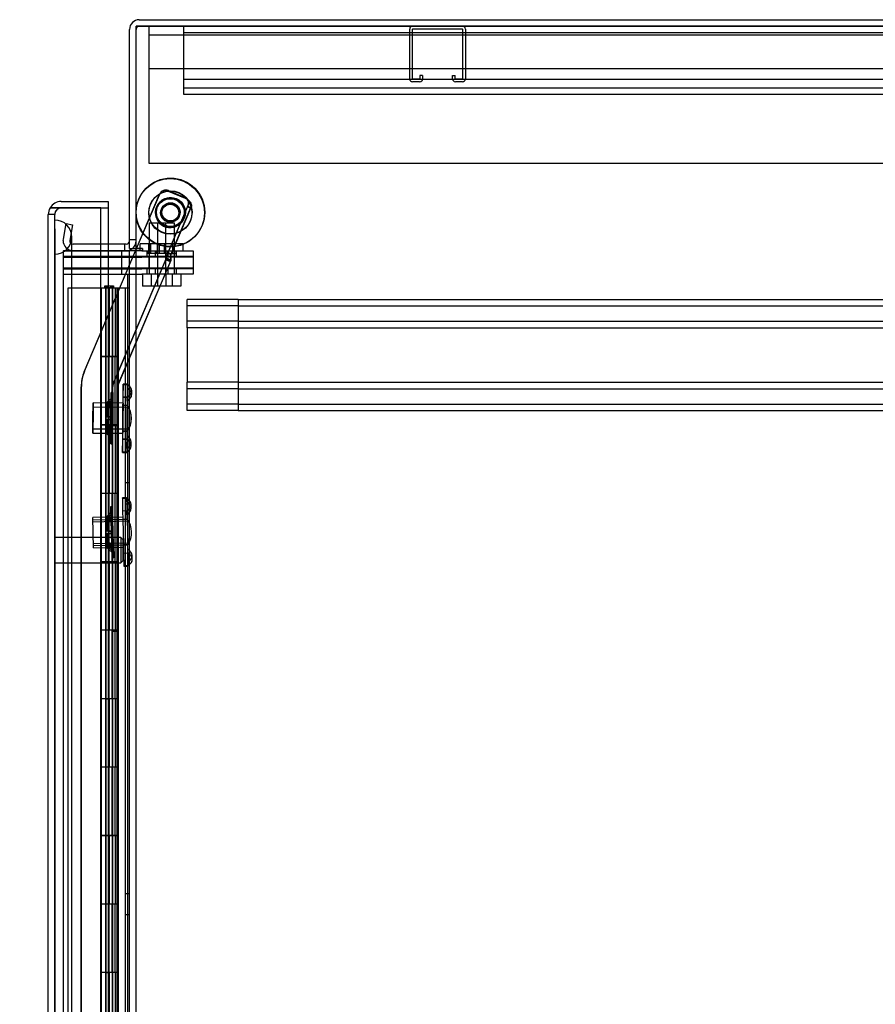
# Model space of a CAD drawing. Header units: inches. Extents: x 1 to 359, y -2 to 239.
# Tile 63 of 68: x 177 to 189, y 139 to 153. Entities that reach past the tile are written whole.
import ezdxf
from ezdxf.enums import TextEntityAlignment as Align
from ezdxf.lldxf.tags import DXFTag

# ---------------------------------------------------------------- set-up
doc = ezdxf.new("R2010")
doc.units = ezdxf.units.IN
doc.header["$MEASUREMENT"] = 0
for name, color, linetype in [('COM42890-3', 7, 'Continuous'), ('COM50677-1', 7, 'Continuous'), ('COM53964-2', 7, 'Continuous'), ('COM54746-60', 7, 'Continuous'), ('COM70098', 7, 'Continuous'), ('COM70215', 7, 'Continuous'), ('COM70220', 7, 'Continuous'), ('COM70739-9', 7, 'Continuous'), ('COM70839-3', 7, 'Continuous'), ('COM71196-6', 7, 'Continuous'), ('COM71298-6', 7, 'Continuous'), ('COM71300-6', 7, 'Continuous'), ('COM71301-6', 7, 'Continuous'), ('Default', 7, 'Continuous'), ('GSK87756', 7, 'Continuous'), ('NTS18147', 7, 'Continuous'), ('NTS86070', 7, 'Continuous'), ('ROL87452', 7, 'Continuous'), ('RVT17786', 7, 'Continuous'), ('SCC180005', 7, 'Continuous'), ('STD26122', 7, 'Continuous'), ('WAF25376', 7, 'Continuous'), ('WAM30038', 7, 'Continuous')]:
    doc.layers.add(name, color=color, linetype=linetype)
doc.styles.add('SEACAD_Times_New_Roman', font='times.ttf')
tags = doc.linetypes.add('HIDDEN2', pattern=[0.1875, 0.125, -0.0625]).pattern_tags.tags
tags[6:7] = [DXFTag(74, 4), DXFTag(75, 0), DXFTag(340, '0'), DXFTag(46, 0.0), DXFTag(50, 0.0), DXFTag(44, 0.0), DXFTag(45, 0.0)]
tags[4:5] = [DXFTag(74, 4), DXFTag(75, 0), DXFTag(340, '0'), DXFTag(46, 0.0), DXFTag(50, 0.0), DXFTag(44, 0.0), DXFTag(45, 0.0)]
doc.dimstyles.new('HAMMOND_(STH_-_300x200)', dxfattribs={"dimtxt": 1.5, "dimasz": 1.875, "dimexe": 0.75, "dimexo": 0.75, "dimgap": 0.375, "dimtad": 0, "dimtih": 1, "dimtoh": 1, "dimzin": 0, "dimdsep": 46, "dimtxsty": 'SEACAD_Times_New_Roman', "dimblk1": '_SE_FILLED', "dimblk2": '_SE_FILLED', "dimsah": 1, "dimcen": 0.75, "dimadec": 0, "dimazin": 0, "dimtfac": 0.8, "dimtofl": 0, "dimtmove": 0, "dimatfit": 3, "dimfxl": 1, "dimtolj": 1, "dimtzin": 0, "dimarcsym": 0})

# ---------------------------------------------------------------- blocks, each defined once
blk = doc.blocks.new('SE4')
at = {"layer": 'COM42890-3', "color": 7, "linetype": 'HIDDEN2'}
for p, q in [((178.948, 153.07), (178.948, 153.208)), ((201.323, 153.113), (178.948, 153.113)), ((178.948, 152.346), (178.948, 153.07)), ((201.323, 152.429), (178.948, 152.429)), ((178.948, 152.208), (178.948, 152.346)), ((201.323, 152.303), (178.948, 152.303)), ((201.323, 152.208), (178.948, 152.208))]:
    blk.add_line(p, q, dxfattribs=at)
at = {"layer": 'COM50677-1', "color": 7, "linetype": 'HIDDEN2'}
for p, q in [((178.434, 153.208), (178.434, 153.023)), ((178.434, 153.083), (201.934, 153.083)), ((178.434, 153.023), (178.434, 151.208)), ((201.934, 152.583), (178.434, 152.583)), ((178.434, 151.208), (201.934, 151.208))]:
    blk.add_line(p, q, dxfattribs=at)
at = {"layer": 'COM53964-2', "color": 7, "linetype": 'HIDDEN2'}
for p, q in [((178.996, 149.079), (178.996, 149.217)), ((179.743, 149.217), (178.996, 149.217)), ((179.743, 149.217), (179.743, 149.079)), ((179.743, 149.217), (202.118, 149.217)), ((179.743, 149.122), (178.996, 149.122)), ((178.996, 148.941), (178.996, 149.079)), ((179.743, 149.122), (202.118, 149.122)), ((179.743, 149.079), (179.743, 147.73)), ((178.996, 148.803), (178.996, 148.941)), ((179.743, 148.898), (178.996, 148.898)), ((179.743, 148.898), (202.118, 148.898)), ((178.996, 148.803), (178.996, 148.006)), ((179.743, 148.803), (178.996, 148.803)), ((179.743, 148.803), (202.118, 148.803)), ((178.996, 147.868), (178.996, 148.006)), ((179.743, 148.006), (178.996, 148.006)), ((179.743, 147.911), (178.996, 147.911)), ((179.743, 148.006), (202.118, 148.006)), ((179.743, 147.911), (202.118, 147.911)), ((178.996, 147.73), (178.996, 147.868)), ((178.996, 147.592), (178.996, 147.73)), ((179.743, 147.687), (178.996, 147.687)), ((179.743, 147.73), (179.743, 147.592)), ((179.743, 147.687), (202.118, 147.687)), ((179.743, 147.592), (178.996, 147.592)), ((179.743, 147.592), (202.118, 147.592))]:
    blk.add_line(p, q, dxfattribs=at)
at = {"layer": 'COM54746-60', "color": 7, "linetype": 'HIDDEN2'}
for p, q in [((177.736, 149.382), (177.25, 149.382)), ((177.25, 149.382), (177.25, 89.382)), ((177.793, 149.391), (177.793, 149.417)), ((177.793, 149.417), (177.843, 149.417)), ((177.843, 149.391), (177.793, 149.391)), ((177.8, 149.382), (177.8, 148.382)), ((177.805, 149.391), (177.805, 149.382)), ((177.805, 149.382), (177.805, 148.382)), ((177.843, 149.417), (177.868, 149.417)), ((177.843, 149.391), (177.868, 149.391)), ((177.844, 148.382), (177.844, 149.382)), ((177.85, 148.382), (177.85, 149.382)), ((177.855, 149.382), (177.855, 148.382)), ((177.868, 149.417), (177.918, 149.417)), ((177.918, 149.391), (177.868, 149.391)), ((177.897, 149.382), (177.897, 148.382)), ((177.905, 149.382), (177.905, 149.391)), ((177.905, 148.382), (177.905, 149.382)), ((177.91, 148.382), (177.91, 149.382)), ((177.918, 149.417), (177.918, 149.391)), ((177.972, 148.382), (177.972, 149.382)), ((177.981, 149.382), (177.981, 148.382)), ((177.986, 148.382), (177.986, 149.382)), ((177.99, 148.382), (177.99, 149.382)), ((178.091, 149.382), (178.091, 89.382)), ((177.8, 148.382), (177.8, 147.381)), ((177.805, 148.382), (177.805, 89.382)), ((177.844, 148.382), (177.844, 147.381)), ((177.85, 148.382), (177.85, 147.381)), ((177.855, 147.382), (177.855, 148.382)), ((177.897, 147.382), (177.897, 148.382)), ((177.905, 89.382), (177.905, 148.382)), ((177.91, 147.381), (177.91, 148.382)), ((177.942, 147.382), (177.942, 148.382)), ((177.99, 148.382), (177.986, 148.382)), ((177.99, 147.382), (177.99, 148.382)), ((177.8, 147.383), (177.738, 147.383)), ((177.8, 147.383), (177.844, 147.383)), ((177.8, 147.382), (177.8, 146.382)), ((177.972, 147.383), (177.844, 147.383)), ((177.844, 146.382), (177.844, 147.381)), ((177.85, 146.382), (177.85, 147.381)), ((177.855, 147.382), (177.855, 146.382)), ((177.897, 147.382), (177.897, 146.382)), ((177.91, 146.382), (177.91, 147.381)), ((177.972, 147.381), (177.972, 147.382)), ((177.972, 146.382), (177.972, 147.381)), ((177.981, 147.382), (177.981, 146.382)), ((177.99, 147.382), (177.986, 147.382)), ((177.986, 146.382), (177.986, 147.382)), ((177.99, 146.382), (177.99, 147.382)), ((178.153, 146.534), (178.091, 146.534)), ((177.8, 146.382), (177.8, 145.381)), ((177.844, 146.382), (177.844, 145.381)), ((177.85, 146.382), (177.85, 145.381)), ((177.855, 145.382), (177.855, 146.382)), ((177.897, 145.382), (177.897, 146.382)), ((177.91, 145.381), (177.91, 146.382)), ((177.942, 145.382), (177.942, 146.382)), ((177.99, 146.382), (177.986, 146.382)), ((177.99, 145.382), (177.99, 146.382)), ((178.091, 146.23), (178.153, 146.23)), ((177.8, 145.383), (177.738, 145.383)), ((177.8, 145.383), (177.844, 145.383)), ((177.8, 145.382), (177.8, 144.382)), ((177.972, 145.383), (177.844, 145.383)), ((177.844, 144.382), (177.844, 145.381)), ((177.85, 144.382), (177.85, 145.381)), ((177.855, 145.382), (177.855, 144.382)), ((177.897, 145.382), (177.897, 144.382)), ((177.91, 144.382), (177.91, 145.381)), ((177.972, 145.381), (177.972, 145.382)), ((177.972, 144.382), (177.972, 145.381)), ((177.981, 145.382), (177.981, 144.382)), ((177.99, 145.382), (177.986, 145.382)), ((177.986, 144.382), (177.986, 145.382)), ((177.99, 144.382), (177.99, 145.382)), ((177.8, 144.382), (177.8, 143.381)), ((177.844, 144.382), (177.844, 143.381)), ((177.85, 144.382), (177.85, 143.381)), ((177.855, 143.382), (177.855, 144.382)), ((177.897, 143.382), (177.897, 144.382)), ((177.91, 143.381), (177.91, 144.382)), ((177.942, 143.382), (177.942, 144.382)), ((177.99, 144.382), (177.986, 144.382)), ((177.99, 143.382), (177.99, 144.382)), ((177.8, 143.383), (177.738, 143.383)), ((177.8, 143.383), (177.844, 143.383)), ((177.8, 143.382), (177.8, 142.382)), ((177.972, 143.383), (177.844, 143.383)), ((177.844, 142.382), (177.844, 143.381)), ((177.85, 142.382), (177.85, 143.381)), ((177.855, 143.382), (177.855, 142.382)), ((177.897, 143.382), (177.897, 142.382)), ((177.91, 142.382), (177.91, 143.381)), ((177.972, 143.381), (177.972, 143.382)), ((177.972, 142.382), (177.972, 143.381)), ((177.981, 143.382), (177.981, 142.382)), ((177.99, 143.382), (177.986, 143.382)), ((177.986, 142.382), (177.986, 143.382)), ((177.99, 142.382), (177.99, 143.382)), ((177.8, 142.382), (177.8, 141.381)), ((177.844, 142.382), (177.844, 141.381)), ((177.85, 142.382), (177.85, 141.381)), ((177.855, 141.382), (177.855, 142.382)), ((177.897, 141.382), (177.897, 142.382)), ((177.91, 141.381), (177.91, 142.382)), ((177.942, 141.382), (177.942, 142.382)), ((177.99, 142.382), (177.986, 142.382)), ((177.99, 141.382), (177.99, 142.382)), ((177.8, 141.383), (177.738, 141.383)), ((177.8, 141.383), (177.844, 141.383)), ((177.8, 141.382), (177.8, 140.382)), ((177.972, 141.383), (177.844, 141.383)), ((177.844, 140.382), (177.844, 141.381)), ((177.85, 140.382), (177.85, 141.381)), ((177.855, 141.382), (177.855, 140.382)), ((177.897, 141.382), (177.897, 140.382)), ((177.91, 140.382), (177.91, 141.381)), ((177.972, 141.381), (177.972, 141.382)), ((177.972, 140.382), (177.972, 141.381)), ((177.981, 141.382), (177.981, 140.382)), ((177.99, 141.382), (177.986, 141.382)), ((177.986, 140.382), (177.986, 141.382)), ((177.99, 140.382), (177.99, 141.382)), ((178.153, 140.534), (178.091, 140.534)), ((177.8, 140.382), (177.8, 139.381)), ((177.844, 140.382), (177.844, 139.381)), ((177.85, 140.382), (177.85, 139.381)), ((177.855, 139.382), (177.855, 140.382)), ((177.897, 139.382), (177.897, 140.382)), ((177.91, 139.381), (177.91, 140.382)), ((177.942, 139.382), (177.942, 140.382)), ((177.99, 140.382), (177.986, 140.382)), ((177.99, 139.382), (177.99, 140.382)), ((178.091, 140.23), (178.153, 140.23)), ((177.8, 139.383), (177.738, 139.383)), ((177.8, 139.383), (177.844, 139.383)), ((177.8, 139.382), (177.8, 138.382)), ((177.972, 139.383), (177.844, 139.383)), ((177.844, 138.382), (177.844, 139.381)), ((177.85, 138.382), (177.85, 139.381)), ((177.855, 139.382), (177.855, 138.382)), ((177.897, 139.382), (177.897, 138.382)), ((177.91, 138.382), (177.91, 139.381)), ((177.972, 139.381), (177.972, 139.382)), ((177.972, 138.382), (177.972, 139.381)), ((177.981, 139.382), (177.981, 138.382)), ((177.99, 139.382), (177.986, 139.382)), ((177.986, 138.382), (177.986, 139.382)), ((177.99, 138.382), (177.99, 139.382))]:
    blk.add_line(p, q, dxfattribs=at)
at = {"layer": 'COM54746-60', "color": 7, "linetype": 'Continuous'}
for p, q in [((177.738, 149.382), (177.736, 149.382)), ((177.942, 149.382), (177.738, 149.382)), ((177.738, 149.382), (177.738, 148.382)), ((178.153, 149.382), (177.942, 149.382)), ((177.942, 149.382), (177.942, 148.382)), ((177.738, 148.382), (177.738, 147.381)), ((177.738, 148.382), (177.972, 148.382)), ((177.738, 148.382), (177.738, 148.382)), ((177.942, 148.382), (177.738, 148.382)), ((177.8, 148.382), (177.8, 148.382)), ((177.805, 148.382), (177.805, 148.382)), ((177.905, 148.382), (177.905, 148.382)), ((177.986, 148.382), (177.942, 148.382)), ((177.972, 147.382), (177.972, 148.382)), ((177.981, 147.382), (177.981, 148.382)), ((177.986, 148.382), (177.986, 147.382)), ((177.942, 147.382), (177.738, 147.382)), ((177.738, 147.382), (177.738, 146.382)), ((177.972, 147.381), (177.738, 147.381)), ((177.942, 147.382), (177.942, 146.382)), ((177.986, 147.382), (177.942, 147.382)), ((177.738, 146.382), (177.738, 145.381)), ((177.942, 146.382), (177.738, 146.382)), ((177.942, 146.382), (177.738, 146.382)), ((177.986, 146.382), (177.942, 146.382)), ((177.972, 145.382), (177.972, 146.382)), ((177.981, 145.382), (177.981, 146.382)), ((177.986, 146.382), (177.986, 145.382)), ((177.942, 145.382), (177.738, 145.382)), ((177.738, 145.382), (177.738, 144.382)), ((177.972, 145.381), (177.738, 145.381)), ((177.942, 145.382), (177.942, 144.382)), ((177.986, 145.382), (177.942, 145.382)), ((177.738, 144.382), (177.738, 143.381)), ((177.942, 144.382), (177.738, 144.382)), ((177.942, 144.382), (177.738, 144.382)), ((177.986, 144.382), (177.942, 144.382)), ((177.972, 143.382), (177.972, 144.382)), ((177.981, 143.382), (177.981, 144.382)), ((177.986, 144.382), (177.986, 143.382)), ((177.942, 143.382), (177.738, 143.382)), ((177.738, 143.382), (177.738, 142.382)), ((177.972, 143.381), (177.738, 143.381)), ((177.942, 143.382), (177.942, 142.382)), ((177.986, 143.382), (177.942, 143.382)), ((177.738, 142.382), (177.738, 141.381)), ((177.942, 142.382), (177.738, 142.382)), ((177.942, 142.382), (177.738, 142.382)), ((177.986, 142.382), (177.942, 142.382)), ((177.972, 141.382), (177.972, 142.382)), ((177.981, 141.382), (177.981, 142.382)), ((177.986, 142.382), (177.986, 141.382)), ((177.942, 141.382), (177.738, 141.382)), ((177.738, 141.382), (177.738, 140.382)), ((177.972, 141.381), (177.738, 141.381)), ((177.942, 141.382), (177.942, 140.382)), ((177.986, 141.382), (177.942, 141.382)), ((177.738, 140.382), (177.738, 139.381)), ((177.942, 140.382), (177.738, 140.382)), ((177.942, 140.382), (177.738, 140.382)), ((177.986, 140.382), (177.942, 140.382)), ((177.972, 139.382), (177.972, 140.382)), ((177.981, 139.382), (177.981, 140.382)), ((177.986, 140.382), (177.986, 139.382)), ((177.942, 139.382), (177.738, 139.382)), ((177.738, 139.382), (177.738, 138.382)), ((177.972, 139.381), (177.738, 139.381)), ((177.942, 139.382), (177.942, 138.382)), ((177.986, 139.382), (177.942, 139.382))]:
    blk.add_line(p, q, dxfattribs=at)
at = {"layer": 'COM70098', "color": 7, "linetype": 'HIDDEN2'}
for p, q in [((178.043, 149.833), (178.043, 149.928)), ((178.335, 149.928), (179.085, 149.928)), ((178.405, 149.928), (178.405, 149.833)), ((178.53, 149.928), (178.53, 149.833)), ((178.717, 149.833), (178.717, 149.928)), ((178.842, 149.833), (178.842, 149.928)), ((179.085, 149.928), (179.085, 149.833)), ((177.186, 149.833), (178.335, 149.833)), ((179.085, 149.833), (178.335, 149.833)), ((177.186, 149.678), (178.335, 149.678)), ((178.043, 149.583), (178.043, 149.678)), ((178.335, 149.678), (179.085, 149.678)), ((178.405, 149.678), (178.405, 149.583)), ((178.53, 149.678), (178.53, 149.583)), ((178.717, 149.583), (178.717, 149.678)), ((178.842, 149.583), (178.842, 149.678)), ((179.085, 149.678), (179.085, 149.583)), ((177.186, 149.583), (178.335, 149.583)), ((179.085, 149.583), (178.335, 149.583))]:
    blk.add_line(p, q, dxfattribs=at)
at = {"layer": 'COM70215', "color": 7, "linetype": 'HIDDEN2'}
for p, q in [((182.248, 152.438), (182.248, 153.165)), ((182.288, 152.438), (182.288, 153.165)), ((182.291, 153.168), (183.018, 153.168)), ((183.021, 153.165), (183.021, 152.438)), ((183.061, 153.165), (183.061, 152.438)), ((182.396, 152.489), (182.396, 152.438)), ((182.436, 152.489), (182.396, 152.489)), ((182.436, 152.489), (182.436, 152.438)), ((182.873, 152.438), (182.873, 152.489)), ((182.873, 152.489), (182.913, 152.489)), ((182.913, 152.438), (182.913, 152.489)), ((182.393, 152.435), (182.291, 152.435)), ((182.393, 152.395), (182.291, 152.395)), ((183.018, 152.435), (182.916, 152.435)), ((183.018, 152.395), (182.916, 152.395))]:
    blk.add_line(p, q, dxfattribs=at)
for centre, radius, start, end in [((182.291, 153.165), 0.043, 90, 180), ((183.018, 153.165), 0.043, 0, 90), ((182.291, 153.165), 0.003, 90, 180), ((183.018, 153.165), 0.003, 0, 90), ((182.291, 152.438), 0.043, 180, 270), ((182.291, 152.438), 0.003, 180, 270), ((182.393, 152.438), 0.003, 270, 0), ((182.393, 152.438), 0.043, 270, 0), ((182.916, 152.438), 0.043, 180, 270), ((182.916, 152.438), 0.003, 180, 270), ((183.018, 152.438), 0.003, 270, 0), ((183.018, 152.438), 0.043, 270, 0)]:
    blk.add_arc(centre, radius, start, end, dxfattribs=at)
at = {"layer": 'COM70220', "color": 7, "linetype": 'HIDDEN2'}
for p, q in [((177.062, 149.876), (177.062, 150.375)), ((177.063, 150.375), (177.062, 150.375)), ((177.063, 149.876), (177.063, 150.375)), ((177.065, 150.126), (177.063, 150.375)), ((177.063, 149.877), (177.065, 150.126)), ((177.065, 149.876), (177.065, 150.126)), ((177.311, 149.876), (177.311, 150.126)), ((177.062, 149.877), (177.063, 149.877)), ((177.062, 88.816), (177.062, 149.876)), ((177.063, 88.816), (177.063, 149.876)), ((177.065, 88.816), (177.065, 149.876)), ((177.311, 88.816), (177.311, 149.876))]:
    blk.add_line(p, q, dxfattribs=at)
for start, end in [(0, 90), (270, 0)]:
    blk.add_arc((177.061, 150.126), 0.25, start, end, dxfattribs=at)
at = {"layer": 'COM70739-9', "color": 7, "linetype": 'HIDDEN2'}
blk.add_line((178.123, 149.583), (178.123, 88.963), dxfattribs=at)
at = {"layer": 'COM70839-3', "color": 7, "linetype": 'HIDDEN2'}
for p, q in [((178.72, 150.799), (178.967, 150.694)), ((178.724, 150.806), (178.97, 150.701)), ((178.255, 149.958), (178.592, 150.753)), ((178.255, 149.958), (178.589, 150.746)), ((178.714, 149.892), (179.002, 150.571)), ((178.717, 149.9), (179.005, 150.578)), ((178.76, 149.872), (179.048, 150.551)), ((178.764, 149.88), (179.051, 150.558)), ((179.002, 150.571), (179.048, 150.551)), ((179.005, 150.578), (179.051, 150.558)), ((177.492, 148.16), (178.242, 149.928)), ((177.495, 148.168), (178.242, 149.928)), ((178.717, 149.9), (178.764, 149.88)), ((177.915, 147.981), (178.691, 149.81)), ((177.918, 147.989), (178.694, 149.818)), ((177.981, 147.953), (178.757, 149.782)), ((177.984, 147.961), (178.76, 149.79)), ((178.685, 149.796), (178.751, 149.768)), ((178.688, 149.803), (178.754, 149.775)), ((178.757, 149.782), (178.691, 149.81)), ((178.76, 149.79), (178.694, 149.818)), ((178.714, 149.892), (178.76, 149.872)), ((177.45, 122.297), (177.447, 147.939)), ((177.45, 122.304), (177.45, 147.946)), ((177.909, 120.037), (177.906, 147.939)), ((177.909, 120.044), (177.909, 147.946)), ((177.981, 120.037), (177.978, 147.939)), ((177.981, 120.044), (177.981, 147.946)), ((177.978, 147.37), (177.906, 147.37)), ((177.981, 147.377), (177.909, 147.377)), ((177.906, 144.37), (177.978, 144.37)), ((177.909, 144.377), (177.981, 144.377))]:
    blk.add_line(p, q, dxfattribs=at)
at = {"layer": 'COM70839-3', "color": 7, "linetype": 'Continuous'}
blk.add_line((178.242, 149.928), (178.255, 149.958), dxfattribs=at)
blk.add_line((178.242, 149.928), (178.255, 149.958), dxfattribs=at)
at = {"layer": 'COM70839-3', "color": 7, "linetype": 'HIDDEN2'}
blk.add_circle((178.752, 150.489), 0.129, dxfattribs=at)
for centre, radius, start, end in [((178.681, 150.707), 0.1, 67.0066, 157.0066), ((178.685, 150.714), 0.1, 67, 157), ((178.928, 150.602), 0.1, 33.6052, 67.0066), ((178.931, 150.609), 0.1, 33.5987, 67), ((178.896, 150.626), 0.119, 332.2817, 15.3294), ((178.9, 150.633), 0.119, 332.2751, 15.3228), ((178.748, 150.482), 0.129, 154.5234, 0), ((178.748, 150.482), 0.129, 136.2724, 138.5784), ((178.748, 150.482), 0.129, 0, 1.0403), ((178.014, 147.939), 0.567, 157.0066, 180.0066), ((178.017, 147.946), 0.567, 157, 180), ((178.014, 147.939), 0.108, 157.0066, 180.0066), ((178.017, 147.946), 0.108, 157, 180), ((178.014, 147.939), 0.036, 157.0066, 180.0066), ((178.017, 147.946), 0.036, 157, 180)]:
    blk.add_arc(centre, radius, start, end, dxfattribs=at)
for points, knots in [([(179.014, 150.665), (179.015, 150.664), (179.016, 150.663), (179.017, 150.662), (179.017, 150.662), (179.018, 150.662), (179.018, 150.661), (179.019, 150.66), (179.02, 150.659), (179.024, 150.655), (179.026, 150.653), (179.033, 150.646), (179.036, 150.641), (179.047, 150.627), (179.051, 150.618), (179.057, 150.6), (179.058, 150.591), (179.057, 150.578), (179.056, 150.574), (179.055, 150.569), (179.055, 150.568), (179.054, 150.567), (179.054, 150.566), (179.054, 150.565), (179.054, 150.564), (179.053, 150.563), (179.052, 150.561), (179.051, 150.558)], [0, 0, 0, 0, 0.015625, 0.015625, 0.023438, 0.023438, 0.03125, 0.03125, 0.0625, 0.0625, 0.125, 0.125, 0.25, 0.25, 0.5, 0.5, 0.75, 0.75, 0.875, 0.875, 0.90625, 0.90625, 0.921875, 0.921875, 0.9375, 0.9375, 1, 1, 1, 1]), ([(178.694, 149.818), (178.694, 149.818), (178.694, 149.819), (178.695, 149.819), (178.695, 149.819), (178.695, 149.819), (178.695, 149.819), (178.695, 149.82), (178.695, 149.821), (178.696, 149.822), (178.696, 149.824), (178.697, 149.827), (178.698, 149.83), (178.7, 149.839), (178.701, 149.846), (178.706, 149.868), (178.711, 149.884), (178.717, 149.9)], [0, 0, 0, 0, 0.015625, 0.015625, 0.023438, 0.023438, 0.03125, 0.03125, 0.0625, 0.0625, 0.125, 0.125, 0.25, 0.25, 0.5, 0.5, 1, 1, 1, 1]), ([(178.691, 149.81), (178.691, 149.811), (178.691, 149.811), (178.691, 149.812), (178.691, 149.812), (178.691, 149.812), (178.691, 149.812), (178.692, 149.813), (178.692, 149.813), (178.692, 149.815), (178.693, 149.816), (178.694, 149.82), (178.695, 149.823), (178.697, 149.832), (178.698, 149.839), (178.703, 149.861), (178.707, 149.877), (178.714, 149.892)], [0, 0, 0, 0, 0.015625, 0.015625, 0.023438, 0.023438, 0.03125, 0.03125, 0.0625, 0.0625, 0.125, 0.125, 0.25, 0.25, 0.5, 0.5, 1, 1, 1, 1]), ([(178.757, 149.782), (178.757, 149.783), (178.758, 149.784), (178.758, 149.786), (178.758, 149.79), (178.758, 149.794), (178.758, 149.801), (178.756, 149.81), (178.755, 149.822), (178.754, 149.835), (178.754, 149.846), (178.755, 149.856), (178.757, 149.865), (178.759, 149.87), (178.76, 149.872)], [0, 0, 0, 0, 0.040175, 0.080102, 0.158226, 0.23381, 0.30692, 0.445198, 0.573002, 0.690655, 0.799398, 0.868041, 0.934412, 1, 1, 1, 1]), ([(178.76, 149.79), (178.761, 149.79), (178.761, 149.791), (178.762, 149.794), (178.762, 149.797), (178.762, 149.801), (178.761, 149.808), (178.76, 149.817), (178.758, 149.829), (178.757, 149.842), (178.757, 149.854), (178.759, 149.864), (178.76, 149.872), (178.762, 149.877), (178.764, 149.88)], [0, 0, 0, 0, 0.040175, 0.080102, 0.158226, 0.23381, 0.30692, 0.445198, 0.573002, 0.690655, 0.799398, 0.868041, 0.934412, 1, 1, 1, 1])]:
    blk.add_open_spline(points, degree=3, knots=knots, dxfattribs=at)
at = {"layer": 'COM71196-6', "color": 7, "linetype": 'Continuous'}
for p, q in [((177.156, 150.648), (177.841, 150.648)), ((177.841, 150.648), (177.841, 150.553)), ((177.156, 150.553), (176.992, 150.553)), ((176.992, 150.553), (177.156, 150.553)), ((177.736, 150.553), (177.156, 150.553)), ((177.156, 150.553), (177.841, 150.553)), ((177.736, 150.553), (177.841, 150.553)), ((177.736, 88.211), (177.736, 150.553)), ((177.841, 150.553), (177.841, 150.023)), ((176.966, 88.306), (176.966, 150.458))]:
    blk.add_line(p, q, dxfattribs=at)
at = {"layer": 'COM71196-6', "color": 7, "linetype": 'HIDDEN2'}
for p, q in [((177.061, 150.458), (176.966, 150.458)), ((177.061, 88.306), (177.061, 150.458)), ((177.841, 150.023), (177.841, 88.523))]:
    blk.add_line(p, q, dxfattribs=at)
at = {"layer": 'COM71196-6', "color": 7, "linetype": 'Continuous'}
for start, end in [(90, 150), (150, 180)]:
    blk.add_arc((177.156, 150.458), 0.19, start, end, dxfattribs=at)
at = {"layer": 'COM71196-6', "color": 7, "linetype": 'HIDDEN2'}
blk.add_arc((177.156, 150.458), 0.095, 90, 180, dxfattribs=at)
at = {"layer": 'COM71196-6', "color": 7, "linetype": 'Continuous'}
blk.add_ellipse((177.156, 150.458), major_axis=(0.19, 0), ratio=0.999171, start_param=2.617994, end_param=3.141593, dxfattribs=at)
at = {"layer": 'COM71196-6', "color": 7, "linetype": 'HIDDEN2'}
blk.add_ellipse((177.156, 150.458), major_axis=(0.095, 0), ratio=0.999171, start_param=1.570796, end_param=3.141593, dxfattribs=at)
at = {"layer": 'COM71298-6', "color": 7, "linetype": 'Continuous'}
for p, q in [((178.296, 153.303), (202.118, 153.303)), ((178.153, 149.958), (178.153, 153.16)), ((178.105, 150.023), (177.736, 150.023)), ((178.153, 149.958), (178.248, 149.958))]:
    blk.add_line(p, q, dxfattribs=at)
at = {"layer": 'COM71298-6', "color": 7, "linetype": 'HIDDEN2'}
for p, q in [((177.186, 150.096), (177.226, 150.325)), ((177.226, 150.325), (177.32, 150.308)), ((177.32, 150.308), (177.28, 150.079)), ((177.184, 150.078), (177.186, 150.096)), ((177.28, 150.079), (177.28, 150.061)), ((178.248, 150.086), (178.153, 150.086)), ((177.736, 150.023), (177.327, 150.023)), ((178.084, 149.928), (178.084, 150.023))]:
    blk.add_line(p, q, dxfattribs=at)
at = {"layer": 'COM71298-6', "color": 7, "linetype": 'Continuous'}
for centre, radius, start, end in [((178.296, 153.16), 0.143, 90, 180), ((178.105, 150.071), 0.048, 270, 0), ((178.105, 150.071), 0.143, 270, 307.7949)]:
    blk.add_arc(centre, radius, start, end, dxfattribs=at)
at = {"layer": 'COM71298-6', "color": 7, "linetype": 'HIDDEN2'}
for centre, radius, start, end in [((178.296, 153.16), 0.048, 90, 180), ((177.327, 150.071), 0.143, 177.0342, 270), ((177.327, 150.071), 0.048, 191.3973, 270), ((178.105, 150.071), 0.143, 307.7949, 0)]:
    blk.add_arc(centre, radius, start, end, dxfattribs=at)
at = {"layer": 'COM71300-6', "color": 7, "linetype": 'HIDDEN2'}
for p, q in [((178.248, 153.21), (201.588, 153.21)), ((178.248, 153.208), (178.248, 153.21)), ((177.186, 149.93), (177.186, 149.928)), ((177.186, 149.93), (178.058, 149.93)), ((178.058, 149.93), (178.132, 149.93)), ((178.153, 149.93), (178.153, 149.928)), ((178.243, 149.93), (178.248, 149.93)), ((178.343, 149.96), (178.248, 149.96)), ((178.248, 149.93), (178.248, 149.928)), ((178.343, 149.93), (178.248, 149.93)), ((178.343, 149.958), (178.343, 149.96))]:
    blk.add_line(p, q, dxfattribs=at)
at = {"layer": 'COM71300-6', "color": 7, "linetype": 'Continuous'}
blk.add_line((178.132, 149.93), (178.243, 149.93), dxfattribs=at)
at = {"layer": 'COM71301-6', "color": 7, "linetype": 'Continuous'}
for p, q in [((202.023, 153.208), (178.248, 153.208)), ((178.248, 149.958), (178.248, 153.208)), ((177.736, 149.928), (178.058, 149.928)), ((178.058, 149.928), (178.153, 149.928)), ((178.153, 88.618), (178.153, 149.928)), ((178.343, 149.928), (178.153, 149.928)), ((178.343, 149.958), (178.248, 149.958)), ((178.343, 149.958), (178.343, 149.928))]:
    blk.add_line(p, q, dxfattribs=at)
at = {"layer": 'COM71301-6', "color": 7, "linetype": 'HIDDEN2'}
for p, q in [((177.186, 88.618), (177.186, 149.928)), ((177.186, 149.928), (177.736, 149.928)), ((178.248, 88.618), (178.248, 149.928))]:
    blk.add_line(p, q, dxfattribs=at)
at = {"layer": 'GSK87756', "color": 7, "linetype": 'HIDDEN2'}
for p, q in [((177.186, 149.849), (178.335, 149.849)), ((178.043, 149.661), (178.043, 149.849)), ((178.335, 149.849), (179.085, 149.849)), ((178.436, 149.849), (178.436, 149.661)), ((178.561, 149.849), (178.561, 149.661)), ((178.686, 149.661), (178.686, 149.849)), ((178.811, 149.661), (178.811, 149.849)), ((179.085, 149.849), (179.085, 149.661)), ((177.186, 149.661), (178.335, 149.661)), ((179.085, 149.661), (178.335, 149.661))]:
    blk.add_line(p, q, dxfattribs=at)
at = {"layer": 'NTS18147', "color": 7, "linetype": 'HIDDEN2'}
for p, q in [((178.06, 147.975), (178.057, 147.787)), ((178.123, 147.979), (178.06, 147.98)), ((178.06, 147.787), (178.061, 147.975)), ((178.06, 147.975), (178.123, 147.975)), ((178.124, 147.975), (178.061, 147.975)), ((178.123, 147.92), (178.12, 147.731)), ((178.123, 147.92), (178.124, 147.975)), ((178.123, 147.92), (178.123, 147.975)), ((178.123, 147.731), (178.123, 147.92)), ((178.12, 147.786), (178.057, 147.787)), ((178.06, 147.787), (178.123, 147.786)), ((178.12, 147.731), (178.12, 147.786)), ((178.123, 147.731), (178.123, 147.786)), ((178.183, 147.826), (178.184, 147.881)), ((178.185, 147.825), (178.185, 147.879)), ((178.058, 147.7), (177.62, 147.704)), ((178.12, 147.636), (177.62, 147.64)), ((178.056, 147.669), (178.053, 147.291)), ((178.056, 147.291), (178.059, 147.669)), ((178.056, 147.669), (178.119, 147.668)), ((178.122, 147.668), (178.059, 147.669)), ((178.119, 147.668), (178.116, 147.291)), ((178.119, 147.291), (178.122, 147.668)), ((178.119, 147.668), (178.119, 147.668)), ((178.122, 147.668), (178.122, 147.668)), ((177.617, 147.327), (178.118, 147.323)), ((177.617, 147.264), (178.054, 147.26)), ((178.052, 147.173), (178.051, 146.985)), ((178.052, 146.985), (178.055, 147.173)), ((178.052, 147.173), (178.115, 147.173)), ((178.116, 147.291), (178.053, 147.291)), ((178.118, 147.173), (178.055, 147.173)), ((178.056, 147.291), (178.119, 147.291)), ((178.115, 147.227), (178.115, 147.039)), ((178.115, 147.227), (178.115, 147.173)), ((178.115, 147.039), (178.118, 147.227)), ((178.116, 147.291), (178.116, 147.291)), ((178.118, 147.227), (178.118, 147.173)), ((178.119, 147.291), (178.119, 147.291)), ((178.115, 147.039), (178.114, 146.984)), ((178.115, 147.039), (178.115, 146.984)), ((178.177, 147.077), (178.177, 147.132)), ((178.178, 147.079), (178.179, 147.133)), ((178.114, 146.984), (178.051, 146.985)), ((178.052, 146.985), (178.115, 146.984)), ((178.052, 146.98), (178.115, 146.979)), ((178.111, 146.319), (178.048, 146.317)), ((178.048, 146.313), (178.048, 146.317)), ((178.048, 146.313), (178.111, 146.314)), ((178.048, 146.313), (178.052, 146.124)), ((178.111, 146.314), (178.111, 146.319)), ((178.112, 146.259), (178.111, 146.314)), ((178.112, 146.259), (178.115, 146.125)), ((178.176, 146.166), (178.175, 146.221)), ((178.054, 146.037), (177.617, 146.028)), ((177.627, 145.588), (177.617, 146.028)), ((178.115, 146.125), (178.052, 146.124)), ((178.052, 146.124), (178.055, 146.006)), ((178.118, 146.007), (178.115, 146.125)), ((177.618, 145.995), (178.118, 146.006)), ((178.119, 145.975), (177.618, 145.964)), ((178.055, 146.006), (178.118, 146.007)), ((178.055, 146.006), (178.063, 145.629)), ((178.118, 146.007), (178.126, 145.63)), ((177.625, 145.651), (178.126, 145.662)), ((177.626, 145.62), (178.126, 145.631)), ((177.627, 145.588), (178.064, 145.597)), ((178.126, 145.63), (178.063, 145.629)), ((178.063, 145.629), (178.066, 145.511)), ((178.129, 145.512), (178.126, 145.63)), ((178.066, 145.511), (178.129, 145.512)), ((178.066, 145.511), (178.07, 145.322)), ((178.129, 145.512), (178.132, 145.378)), ((178.193, 145.419), (178.192, 145.474)), ((178.133, 145.323), (178.07, 145.322)), ((178.07, 145.322), (178.07, 145.317)), ((178.07, 145.317), (178.133, 145.319)), ((178.132, 145.378), (178.133, 145.323)), ((178.133, 145.323), (178.133, 145.319))]:
    blk.add_line(p, q, dxfattribs=at)
for centre, start, end in [((177.861, 147.482), 323.1324, 35.8643), ((177.861, 147.482), 323.1324, 35.8643), ((177.864, 147.482), 323.1324, 35.8643), ((177.864, 147.482), 323.1324, 35.8643), ((177.866, 145.813), 324.8989, 37.6313)]:
    blk.add_arc(centre, 0.318, start, end, dxfattribs=at)
for centre, major_axis, ratio, start_param, end_param in [((178.056, 147.48), (-0.004, -0.5), 0.003907, 3.005126, 3.278082), ((177.865, 147.883), (-0.318, 0.002), 0.500006, 2.502372, 3.771791), ((177.865, 147.828), (-0.318, 0.002), 0.500006, 2.502372, 3.771791), ((178.119, 147.479), (-0.004, -0.5), 0.003907, 3.005126, 3.278082), ((177.867, 147.883), (-0.318, 0.004), 0.499986, 2.511394, 3.780813), ((177.866, 147.828), (-0.318, 0.004), 0.499986, 2.511394, 3.780813), ((178.056, 147.48), (0.004, 0.5), 0.003907, 0.91073, 1.183687), ((178.056, 147.48), (0.004, 0.5), 0.003907, -1.183665, -0.910708), ((178.119, 147.479), (0.004, 0.5), 0.003907, 0.91073, 1.183687), ((178.119, 147.479), (0.004, 0.5), 0.003907, -1.183665, -0.910708), ((178.056, 147.48), (-0.004, -0.5), 0.003907, -1.183665, -0.910708), ((178.056, 147.48), (-0.004, -0.5), 0.003907, 0.91073, 1.183687), ((177.858, 147.081), (-0.318, 0.004), 0.499986, 2.511394, 3.780813), ((178.119, 147.479), (-0.004, -0.5), 0.003907, -1.183665, -0.910708), ((177.859, 147.135), (-0.318, 0.004), 0.499986, 2.511394, 3.780813), ((177.86, 147.135), (-0.318, 0.002), 0.500006, 2.502372, 3.771791), ((177.86, 147.081), (-0.318, 0.002), 0.500006, 2.502372, 3.771791), ((178.119, 147.479), (-0.004, -0.5), 0.003907, 0.91073, 1.183687), ((178.056, 147.48), (0.004, 0.5), 0.003907, 3.005126, 3.278082), ((178.119, 147.479), (0.004, 0.5), 0.003907, 3.005126, 3.278082), ((177.857, 146.214), (-0.318, -0.007), 0.5, 2.506883, 3.776302), ((177.858, 146.159), (-0.318, -0.007), 0.5, 2.506883, 3.776302), ((177.873, 145.467), (-0.318, -0.007), 0.5, 2.506883, 3.776302), ((177.875, 145.412), (-0.318, -0.007), 0.5, 2.506883, 3.776302)]:
    blk.add_ellipse(centre, major_axis=major_axis, ratio=ratio, start_param=start_param, end_param=end_param, dxfattribs=at)
for centre, major_axis in [((177.619, 147.484), (-0.002, -0.22)), ((177.619, 147.484), (-0.001, -0.156)), ((178.056, 147.48), (-0.002, -0.22)), ((178.119, 147.479), (-0.001, -0.156))]:
    blk.add_ellipse(centre, major_axis=major_axis, ratio=0.003907, dxfattribs=at)
at = {"layer": 'NTS86070', "color": 7, "linetype": 'HIDDEN2'}
for p, q in [((178.811, 150.028), (178.311, 150.028)), ((178.311, 149.928), (178.311, 150.028)), ((178.415, 149.928), (178.415, 149.898)), ((178.436, 149.928), (178.436, 150.028)), ((178.436, 149.888), (178.436, 150.028)), ((178.461, 150.028), (178.461, 149.888)), ((178.54, 149.928), (178.54, 149.898)), ((178.561, 149.888), (178.561, 150.028)), ((178.586, 150.028), (178.586, 149.888)), ((178.662, 149.888), (178.662, 150.028)), ((178.686, 149.888), (178.686, 150.028)), ((178.708, 149.898), (178.708, 149.928)), ((178.787, 149.888), (178.787, 150.028)), ((178.936, 150.028), (178.811, 150.028)), ((178.811, 149.888), (178.811, 150.028)), ((178.811, 149.928), (178.811, 150.028)), ((178.833, 149.898), (178.833, 149.928)), ((178.936, 149.928), (178.936, 150.028)), ((178.698, 149.888), (178.425, 149.888)), ((178.698, 149.888), (178.823, 149.888))]:
    blk.add_line(p, q, dxfattribs=at)
for centre, start, end in [((178.425, 149.898), 180, 270), ((178.55, 149.898), 180, 270), ((178.698, 149.898), 270, 0), ((178.823, 149.898), 270, 0)]:
    blk.add_arc(centre, 0.01, start, end, dxfattribs=at)
at = {"layer": 'ROL87452', "color": 7, "linetype": 'HIDDEN2'}
for centre, radius in [((178.748, 150.482), 0.5), ((178.752, 150.489), 0.5), ((178.748, 150.482), 0.206), ((178.752, 150.489), 0.206)]:
    blk.add_circle(centre, radius, dxfattribs=at)
at = {"layer": 'RVT17786', "color": 7, "linetype": 'HIDDEN2'}
for centre, radius in [((178.752, 150.489), 0.217), ((178.748, 150.482), 0.125), ((178.752, 150.489), 0.125)]:
    blk.add_circle(centre, radius, dxfattribs=at)
for start, end in [(0, 136.7301), (174.5519, 332.2583), (341.6476, 0)]:
    blk.add_arc((178.748, 150.482), 0.217, start, end, dxfattribs=at)
at = {"layer": 'SCC180005', "color": 7, "linetype": 'HIDDEN2'}
for p, q in [((178.438, 150.333), (178.684, 150.333)), ((178.438, 150.333), (178.438, 149.583)), ((178.563, 150.333), (178.563, 149.583)), ((178.684, 149.583), (178.684, 150.333)), ((178.686, 150.333), (178.809, 150.333)), ((178.809, 149.583), (178.809, 150.333)), ((178.345, 149.583), (178.345, 149.409)), ((178.47, 149.583), (178.47, 149.409)), ((178.561, 149.583), (178.561, 149.409)), ((178.686, 149.583), (178.686, 149.409)), ((178.777, 149.583), (178.777, 149.409)), ((178.902, 149.583), (178.902, 149.409)), ((178.561, 149.409), (178.345, 149.409)), ((178.777, 149.409), (178.561, 149.409)), ((178.902, 149.409), (178.777, 149.409))]:
    blk.add_line(p, q, dxfattribs=at)
at = {"layer": 'STD26122', "color": 7, "linetype": 'HIDDEN2'}
for p, q in [((178.026, 145.738), (177.061, 145.738)), ((178.026, 145.738), (178.026, 145.368)), ((178.061, 145.703), (178.026, 145.738)), ((178.061, 145.403), (178.061, 145.703)), ((177.061, 145.368), (178.026, 145.368)), ((178.026, 145.368), (178.061, 145.403))]:
    blk.add_line(p, q, dxfattribs=at)
at = {"layer": 'WAF25376', "color": 7, "linetype": 'HIDDEN2'}
for centre, radius in [((178.748, 150.482), 0.315), ((178.752, 150.489), 0.315), ((178.748, 150.482), 0.14), ((178.752, 150.489), 0.14)]:
    blk.add_circle(centre, radius, dxfattribs=at)
at = {"layer": 'WAM30038', "color": 7, "linetype": 'HIDDEN2'}
for p, q in [((177.909, 147.856), (177.885, 147.856)), ((177.909, 147.767), (177.885, 147.767)), ((177.864, 147.684), (177.819, 147.656)), ((177.819, 147.631), (177.864, 147.659)), ((177.819, 147.656), (177.835, 147.643)), ((177.835, 147.618), (177.819, 147.631)), ((177.82, 147.71), (177.836, 147.692)), ((177.836, 147.692), (177.82, 147.71)), ((177.82, 147.656), (177.865, 147.684)), ((177.865, 147.659), (177.82, 147.631)), ((177.836, 147.643), (177.82, 147.656)), ((177.82, 147.631), (177.836, 147.618)), ((177.835, 147.643), (177.9, 147.683)), ((177.9, 147.659), (177.835, 147.618)), ((177.902, 147.683), (177.836, 147.643)), ((177.836, 147.618), (177.901, 147.659)), ((177.907, 147.688), (177.878, 147.689)), ((177.909, 147.688), (177.879, 147.689)), ((177.862, 147.499), (177.817, 147.5)), ((177.817, 147.5), (177.833, 147.499)), ((177.817, 147.465), (177.862, 147.464)), ((177.833, 147.464), (177.817, 147.465)), ((177.835, 147.499), (177.819, 147.5)), ((177.819, 147.5), (177.864, 147.499)), ((177.819, 147.465), (177.835, 147.464)), ((177.864, 147.464), (177.819, 147.465)), ((177.833, 147.499), (177.898, 147.499)), ((177.898, 147.464), (177.833, 147.464)), ((177.9, 147.499), (177.835, 147.499)), ((177.835, 147.464), (177.9, 147.464)), ((177.862, 147.499), (177.898, 147.499)), ((177.862, 147.464), (177.898, 147.464)), ((177.864, 147.499), (177.9, 147.499)), ((177.864, 147.464), (177.9, 147.464)), ((177.816, 147.333), (177.832, 147.346)), ((177.861, 147.304), (177.816, 147.333)), ((177.832, 147.321), (177.816, 147.308)), ((177.816, 147.308), (177.861, 147.28)), ((177.833, 147.346), (177.817, 147.333)), ((177.817, 147.333), (177.862, 147.304)), ((177.817, 147.308), (177.833, 147.321)), ((177.862, 147.28), (177.817, 147.308)), ((177.832, 147.346), (177.897, 147.304)), ((177.897, 147.279), (177.832, 147.321)), ((177.898, 147.304), (177.833, 147.346)), ((177.833, 147.321), (177.898, 147.279)), ((177.816, 147.254), (177.832, 147.272)), ((177.832, 147.272), (177.816, 147.254)), ((177.874, 147.274), (177.903, 147.274)), ((177.875, 147.274), (177.905, 147.274)), ((177.88, 147.196), (177.904, 147.196)), ((177.879, 147.107), (177.903, 147.106)), ((177.901, 146.189), (177.877, 146.188)), ((177.877, 146.188), (177.893, 145.439)), ((177.901, 146.189), (177.917, 145.439)), ((177.833, 146.023), (177.816, 146.04)), ((177.817, 145.986), (177.816, 146.04)), ((177.862, 146.015), (177.817, 145.986)), ((177.834, 145.973), (177.833, 146.023)), ((177.834, 145.973), (177.898, 146.016)), ((177.905, 146.021), (177.875, 146.02)), ((177.903, 146.1), (177.879, 146.099)), ((177.817, 145.986), (177.834, 145.973)), ((177.818, 145.961), (177.862, 145.99)), ((177.821, 145.83), (177.818, 145.961)), ((177.834, 145.949), (177.818, 145.961)), ((177.898, 145.991), (177.834, 145.949)), ((177.837, 145.83), (177.834, 145.949)), ((177.866, 145.831), (177.821, 145.83)), ((177.822, 145.795), (177.866, 145.796)), ((177.824, 145.663), (177.822, 145.795)), ((177.84, 145.676), (177.838, 145.795)), ((177.866, 145.831), (177.902, 145.831)), ((177.866, 145.796), (177.903, 145.796)), ((177.824, 145.663), (177.84, 145.676)), ((177.87, 145.636), (177.824, 145.663)), ((177.841, 145.651), (177.825, 145.638)), ((177.826, 145.584), (177.825, 145.638)), ((177.825, 145.638), (177.871, 145.611)), ((177.826, 145.584), (177.842, 145.602)), ((177.84, 145.676), (177.906, 145.637)), ((177.842, 145.602), (177.841, 145.651)), ((177.907, 145.612), (177.841, 145.651)), ((177.884, 145.606), (177.914, 145.607)), ((177.884, 145.606), (177.884, 145.606)), ((177.891, 145.528), (177.915, 145.528)), ((177.893, 145.439), (177.917, 145.439))]:
    blk.add_line(p, q, dxfattribs=at)
for centre, radius, start, end in [((177.41, 148.272), 0.693, 311.1115, 313.2454), ((177.197, 148.513), 1.014, 311.2421, 312.7062), ((177.863, 147.481), 0.018, 1.1653, 92.4698), ((177.863, 147.482), 0.0181, 266.7499, 357.607), ((177.865, 147.482), 0.0181, 266.3264, 357.622), ((177.38, 146.683), 0.716, 45.7841, 47.851), ((177.132, 146.413), 1.082, 46.3373, 47.709), ((177.867, 145.813), 0.0181, 3.0369, 94.3381), ((177.867, 145.814), 0.0182, 268.426, 359.2593), ((177.318, 144.895), 0.854, 47.8198, 49.5552)]:
    blk.add_arc(centre, radius, start, end, dxfattribs=at)
for centre in [(177.882, 147.482), (177.906, 147.481)]:
    blk.add_ellipse(centre, major_axis=(0.003, 0.375), ratio=0.003907, dxfattribs=at)
for centre, major_axis, start_param, end_param in [((177.882, 147.482), (0.003, 0.286), 0.000011, 0.785409), ((177.882, 147.482), (-0.003, -0.286), 2.356206, 3.141604), ((177.906, 147.481), (0.002, 0.275), 0.059505, 0.725915), ((177.908, 147.75), (-0.0002, -0.0175), 1.93515, 4.348057), ((177.906, 147.481), (0.002, 0.275), -0.725893, -0.059483), ((177.818, 147.482), (0.002, 0.229), 0.861924, 1.494293), ((177.818, 147.482), (0.002, 0.229), 0.076526, 0.708895), ((177.818, 147.482), (0.002, 0.229), -1.494271, -0.861902), ((177.818, 147.482), (0.002, 0.229), -0.708872, -0.076503), ((177.834, 147.482), (0.002, 0.211), 0.868443, 1.487774), ((177.834, 147.482), (0.002, 0.211), 0.083045, 0.702376), ((177.834, 147.482), (0.002, 0.211), -1.487751, -0.868421), ((177.834, 147.482), (0.002, 0.211), -0.702353, -0.083023), ((177.882, 147.482), (-0.003, -0.286), 3.927002, 4.7124), ((177.882, 147.482), (0.003, 0.286), 4.7124, 5.497798), ((177.906, 147.481), (0.002, 0.275), 0.844904, 1.511313), ((177.907, 147.671), (-0.0002, -0.0175), 2.720548, 5.133456), ((177.906, 147.481), (0.002, 0.275), -1.511291, -0.844881), ((177.908, 147.671), (-0.0002, -0.0175), 1.149752, 3.562659), ((177.818, 147.482), (-0.002, -0.229), -1.494271, -0.861902), ((177.818, 147.482), (-0.002, -0.229), 0.861924, 1.494293), ((177.834, 147.482), (-0.002, -0.211), -1.487751, -0.868421), ((177.834, 147.482), (-0.002, -0.211), 0.868443, 1.487774), ((177.882, 147.482), (-0.003, -0.286), 4.7124, 5.497798), ((177.882, 147.482), (0.003, 0.286), 3.927002, 4.7124), ((177.906, 147.481), (-0.002, -0.275), -1.511291, -0.844881), ((177.905, 147.481), (-0.0002, -0.0175), 3.505947, 5.918854), ((177.906, 147.481), (-0.002, -0.275), 0.844904, 1.511313), ((177.907, 147.481), (0.0002, 0.0175), 3.505947, 5.918854), ((177.818, 147.482), (-0.002, -0.229), 0.076526, 0.708895), ((177.818, 147.482), (-0.002, -0.229), -0.708872, -0.076503), ((177.834, 147.482), (-0.002, -0.211), 0.083045, 0.702376), ((177.834, 147.482), (-0.002, -0.211), -0.702353, -0.083023), ((177.882, 147.482), (0.003, 0.286), 2.356206, 3.141604), ((177.882, 147.482), (-0.003, -0.286), 0.000011, 0.785409), ((177.904, 147.292), (0.0002, 0.0175), 1.149752, 3.562659), ((177.906, 147.481), (-0.002, -0.275), -0.725893, -0.059483), ((177.904, 147.213), (0.0002, 0.0175), 1.93515, 4.348057), ((177.906, 147.481), (-0.002, -0.275), 0.059505, 0.725915), ((177.905, 147.292), (0.0002, 0.0175), 2.720548, 5.133456)]:
    blk.add_ellipse(centre, major_axis=major_axis, ratio=0.003907, start_param=start_param, end_param=end_param, dxfattribs=at)
for points, knots in [([(177.82, 147.71), (177.833, 147.722), (177.846, 147.733), (177.859, 147.744), (177.861, 147.746), (177.863, 147.748), (177.865, 147.75)], [0, 0, 0, 0, 0.858552, 0.858552, 0.858552, 1, 1, 1, 1]), ([(177.901, 147.75), (177.9, 147.748), (177.898, 147.747), (177.897, 147.745), (177.876, 147.728), (177.856, 147.71), (177.836, 147.692)], [0, 0, 0, 0, 0.073129, 0.073129, 0.073129, 1, 1, 1, 1]), ([(177.878, 147.689), (177.877, 147.689), (177.877, 147.689), (177.873, 147.688), (177.868, 147.686), (177.864, 147.684)], [0.4389373, 0.4389373, 0.4389373, 0.4389373, 0.5, 0.5, 1, 1, 1, 1]), ([(177.864, 147.659), (177.866, 147.66), (177.868, 147.662), (177.872, 147.665), (177.874, 147.667), (177.878, 147.672), (177.88, 147.674), (177.882, 147.679), (177.883, 147.682), (177.883, 147.684)], [0, 0, 0, 0, 0.25, 0.25, 0.5, 0.5, 0.75, 0.75, 1, 1, 1, 1]), ([(177.865, 147.684), (177.868, 147.685), (177.87, 147.686), (177.874, 147.688), (177.876, 147.688), (177.878, 147.689), (177.879, 147.689), (177.879, 147.689)], [0, 0, 0, 0, 0.25, 0.25, 0.5, 0.5, 0.5626089, 0.5626089, 0.5626089, 0.5626089]), ([(177.885, 147.684), (177.885, 147.682), (177.884, 147.679), (177.881, 147.674), (177.88, 147.672), (177.874, 147.665), (177.87, 147.662), (177.865, 147.659)], [0, 0, 0, 0, 0.25, 0.25, 0.5, 0.5, 1, 1, 1, 1]), ([(177.861, 147.213), (177.858, 147.215), (177.856, 147.217), (177.854, 147.219), (177.842, 147.231), (177.829, 147.242), (177.816, 147.254)], [0, 0, 0, 0, 0.141448, 0.141448, 0.141448, 1, 1, 1, 1]), ([(177.832, 147.272), (177.852, 147.254), (177.872, 147.235), (177.892, 147.217), (177.894, 147.216), (177.895, 147.215), (177.897, 147.213)], [0, 0, 0, 0, 0.926871, 0.926871, 0.926871, 1, 1, 1, 1]), ([(177.879, 147.279), (177.879, 147.281), (177.879, 147.284), (177.876, 147.289), (177.875, 147.291), (177.869, 147.298), (177.865, 147.302), (177.861, 147.304)], [0, 0, 0, 0, 0.25, 0.25, 0.5, 0.5, 1, 1, 1, 1]), ([(177.861, 147.28), (177.863, 147.278), (177.865, 147.277), (177.869, 147.275), (177.871, 147.275), (177.873, 147.274), (177.874, 147.274), (177.874, 147.274)], [0, 0, 0, 0, 0.25, 0.25, 0.5, 0.5, 0.5626089, 0.5626089, 0.5626089, 0.5626089]), ([(177.862, 147.304), (177.864, 147.303), (177.866, 147.301), (177.871, 147.298), (177.873, 147.296), (177.876, 147.291), (177.878, 147.289), (177.88, 147.284), (177.881, 147.281), (177.881, 147.279)], [0, 0, 0, 0, 0.25, 0.25, 0.5, 0.5, 0.75, 0.75, 1, 1, 1, 1]), ([(177.875, 147.274), (177.875, 147.274), (177.875, 147.274), (177.87, 147.275), (177.866, 147.277), (177.862, 147.28)], [0.4389373, 0.4389373, 0.4389373, 0.4389373, 0.5, 0.5, 1, 1, 1, 1]), ([(177.816, 146.04), (177.829, 146.052), (177.841, 146.064), (177.854, 146.075), (177.856, 146.077), (177.858, 146.079), (177.86, 146.081)], [0, 0, 0, 0, 0.858552, 0.858552, 0.858552, 1, 1, 1, 1]), ([(177.896, 146.082), (177.895, 146.081), (177.893, 146.079), (177.892, 146.078), (177.872, 146.059), (177.852, 146.041), (177.833, 146.023)], [0, 0, 0, 0, 0.073129, 0.073129, 0.073129, 1, 1, 1, 1]), ([(177.879, 146.099), (177.879, 146.099), (177.878, 146.098), (177.876, 146.096), (177.874, 146.094), (177.869, 146.089), (177.864, 146.085), (177.86, 146.081)], [0, 0, 0, 0, 0.25, 0.25, 0.5, 0.5, 1, 1, 1, 1]), ([(177.86, 146.081), (177.862, 146.083), (177.864, 146.085), (177.868, 146.089), (177.87, 146.091), (177.874, 146.094), (177.876, 146.096), (177.878, 146.098), (177.879, 146.099), (177.879, 146.099)], [0, 0, 0, 0, 0.25, 0.25, 0.5, 0.5, 0.75, 0.75, 1, 1, 1, 1]), ([(177.875, 146.02), (177.875, 146.02), (177.874, 146.02), (177.87, 146.02), (177.866, 146.018), (177.862, 146.015)], [0.4389304, 0.4389304, 0.4389304, 0.4389304, 0.5, 0.5, 1, 1, 1, 1]), ([(177.862, 145.99), (177.864, 145.992), (177.866, 145.993), (177.87, 145.997), (177.872, 145.999), (177.876, 146.003), (177.878, 146.006), (177.88, 146.011), (177.881, 146.013), (177.881, 146.015)], [0, 0, 0, 0, 0.25, 0.25, 0.5, 0.5, 0.75, 0.75, 1, 1, 1, 1]), ([(177.872, 145.545), (177.87, 145.547), (177.868, 145.549), (177.866, 145.55), (177.852, 145.562), (177.839, 145.573), (177.826, 145.584)], [0, 0, 0, 0, 0.141448, 0.141448, 0.141448, 1, 1, 1, 1]), ([(177.842, 145.602), (177.862, 145.585), (177.883, 145.567), (177.903, 145.55), (177.905, 145.548), (177.907, 145.547), (177.908, 145.546)], [0, 0, 0, 0, 0.926871, 0.926871, 0.926871, 1, 1, 1, 1]), ([(177.89, 145.611), (177.89, 145.613), (177.889, 145.616), (177.886, 145.621), (177.884, 145.623), (177.879, 145.63), (177.874, 145.633), (177.87, 145.636)], [0, 0, 0, 0, 0.25, 0.25, 0.5, 0.5, 1, 1, 1, 1]), ([(177.871, 145.611), (177.873, 145.61), (177.875, 145.609), (177.879, 145.607), (177.881, 145.606), (177.883, 145.606), (177.884, 145.606), (177.884, 145.606)], [0, 0, 0, 0, 0.25, 0.25, 0.5, 0.5, 0.5626015, 0.5626015, 0.5626015, 0.5626015])]:
    blk.add_open_spline(points, degree=3, knots=knots, dxfattribs=at)
blk = doc.blocks.new('DMBLK41')
at = {"layer": 'Default', "linetype": 'Continuous', "transparency": 16777216}
for points in [[(163.212, 148.773), (163.837, 148.773), (163.525, 150.648)], [(163.212, 89.991), (163.525, 88.116), (163.837, 89.991)]]:
    blk.add_hatch(color=7, dxfattribs=at).paths.add_polyline_path(points)
at = {"layer": 'Default', "color": 7, "linetype": 'Continuous', "transparency": 16777216}
for p, q in [((176.406, 150.648), (162.775, 150.648)), ((163.525, 150.648), (163.525, 120.657)), ((163.525, 115.857), (163.525, 88.116)), ((176.406, 88.116), (162.775, 88.116))]:
    blk.add_line(p, q, dxfattribs=at)
at = {"layer": 'Default', "color": 7, "linetype": 'Continuous', "transparency": 16777216, "style": 'SEACAD_Times_New_Roman'}
for s, p in [('62.53', (160.965, 120.132)), ('DOOR', (160.379, 117.882))]:
    blk.add_text(s, height=1.5, dxfattribs=at).set_placement(p, align=Align.TOP_LEFT)
blk = doc.blocks.new('_SE_FILLED')
at = {"color": 0}
blk.add_line((0, 0), (-1, 0), dxfattribs=at)
blk.add_solid([(0, 0), (-1, -0.1665), (-1, 0.1665), (0, 0)], dxfattribs=at)

msp = doc.modelspace()

# ---------------------------------------------------------------- block references
at = {"layer": 'Default'}
msp.add_blockref('SE4', (0, 0), dxfattribs=at)

# ---------------------------------------------------------------- dimensions: what is measured, and where the dimension line sits
at = {"layer": 'Default', "color": 7, "linetype": 'Continuous'}
dim = msp.add_linear_dim(base=(163.525, 150.648), p1=(177.156, 150.648), p2=(177.156, 88.116), angle=270, text='\\A1;<>\\PDOOR', dimstyle='HAMMOND_(STH_-_300x200)', dxfattribs=at)
dim.commit()
dim.dimension.update_dxf_attribs({"geometry": 'DMBLK41', "text_midpoint": (163.525, 119.382), "dimtype": 161})

doc.saveas('drawing.dxf')
